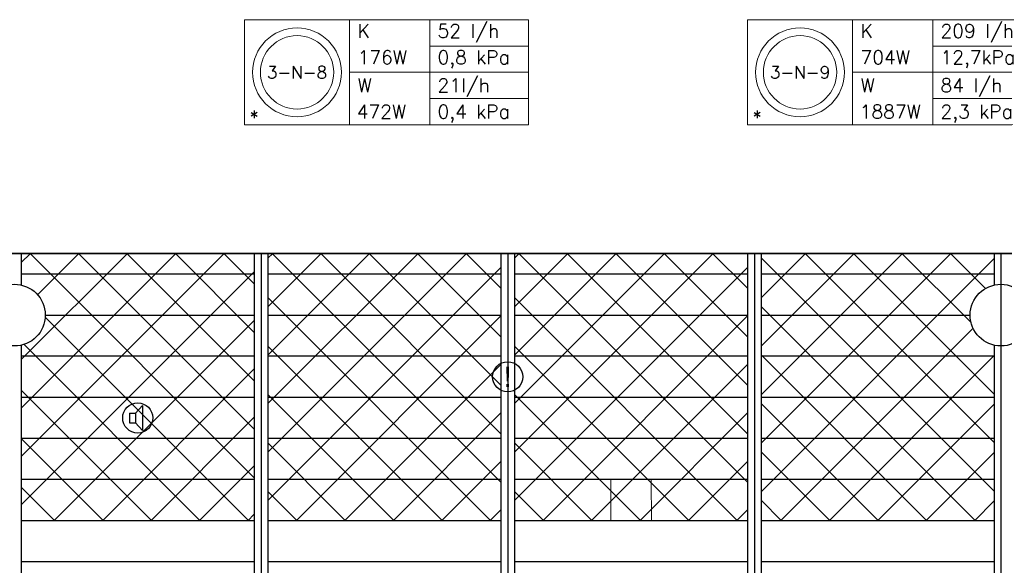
# Model space of a CAD drawing. Extents: x 7383 to 741080, y -570072 to -203000.
# Tile 18 of 32: x 527812 to 534998, y -260724 to -256744. Entities that reach past the tile are written whole.
import ezdxf
from ezdxf.enums import TextEntityAlignment as Align

# ---------------------------------------------------------------- set-up
doc = ezdxf.new("R2010")
doc.units = 0
doc.header["$LTSCALE"] = 25
for name, color, linetype in [('000Vermogens2', 7, 'CONTINUOUS'), ('KP-bandraster', 5, 'CONTINUOUS'), ('KP-lucht centreline', 2, 'CONTINUOUS'), ('KP-Melders', 3, 'CONTINUOUS'), ('KP-Oppervlak', 3, 'CONTINUOUS'), ('KP-panelen', 1, 'CONTINUOUS')]:
    doc.layers.add(name, color=color, linetype=linetype)
doc.layers.add('KP-Aluminium', color=8, linetype='CONTINUOUS', lineweight=18)
doc.layers.add('KP-Lucht retour', color=3, linetype='CONTINUOUS', lineweight=18)
doc.styles.add('arial', font='ARIAL.TTF')
doc.styles.add('VERWOL-1', font='ROMANS.SHX')
pattern_1 = [(45, (331843.74, -21393.04), (-176.7767, 176.7767), []), (135, (331843.74, -21393.04), (-176.7767, -176.7767), [])]

msp = doc.modelspace()

# ---------------------------------------------------------------- hatches: boundary and pattern name
at = {"layer": 'KP-Aluminium', "linetype": 'Continuous'}
h = msp.add_hatch(dxfattribs=at)
h.set_pattern_fill('ANSI37', color=256, scale=2000)
h.set_pattern_definition(pattern_1)
h.paths.add_polyline_path([(529523.9, -258448.8), (527823.9, -258448.8), (527823.9, -258598.8), (529523.9, -258598.8)])
h.paths.add_polyline_path([(529523.9, -258598.8), (527823.9, -258598.8), (527823.9, -258679.4, -0.350001), (527998.9, -258898.8), (529523.9, -258898.8)])
h.paths.add_polyline_path([(529523.9, -258898.8), (527998.9, -258898.8, -0.350001), (527823.9, -259118.1), (527823.9, -259198.8), (529523.9, -259198.8)])
h.paths.add_polyline_path([(529523.9, -259198.8), (527823.9, -259198.8), (527823.9, -259498.8), (529523.9, -259498.8)])
h.paths.add_polyline_path([(529523.9, -259498.8), (527823.9, -259498.8), (527823.9, -259798.8), (529523.9, -259798.8)])
h.paths.add_polyline_path([(529523.9, -259798.8), (527823.9, -259798.8), (527823.9, -260098.8), (529523.9, -260098.8)])
h.paths.add_polyline_path([(529523.9, -260098.8), (527823.9, -260098.8), (527823.9, -260398.8), (529523.9, -260398.8)])
h = msp.add_hatch(dxfattribs=at)
h.set_pattern_fill('ANSI37', color=256, scale=2000)
h.set_pattern_definition(pattern_1)
h.paths.add_polyline_path([(531323.9, -258448.8), (529623.9, -258448.8), (529623.9, -258598.8), (531323.9, -258598.8)])
h.paths.add_polyline_path([(531323.9, -258598.8), (529623.9, -258598.8), (529623.9, -258898.8), (531323.9, -258898.8)])
h.paths.add_polyline_path([(531323.9, -258898.8), (529623.9, -258898.8), (529623.9, -259198.8), (531323.9, -259198.8)])
h.paths.add_polyline_path([(531323.9, -259198.8), (529623.9, -259198.8), (529623.9, -259498.8), (531323.9, -259498.8)])
h.paths.add_polyline_path([(531323.9, -259498.8), (529623.9, -259498.8), (529623.9, -259798.8), (531323.9, -259798.8)])
h.paths.add_polyline_path([(531323.9, -259798.8), (529623.9, -259798.8), (529623.9, -260098.8), (531323.9, -260098.8)])
h.paths.add_polyline_path([(531323.9, -260098.8), (529623.9, -260098.8), (529623.9, -260398.8), (531323.9, -260398.8)])
h = msp.add_hatch(dxfattribs=at)
h.set_pattern_fill('ANSI37', color=256, scale=2000)
h.set_pattern_definition([(45, (333643.74, -21393.04), (-176.7767, 176.7767), []), (135, (333643.74, -21393.04), (-176.7767, -176.7767), [])])
h.paths.add_polyline_path([(533123.9, -258448.8), (531423.9, -258448.8), (531423.9, -258598.8), (533123.9, -258598.8)])
h.paths.add_polyline_path([(533123.9, -258598.8), (531423.9, -258598.8), (531423.9, -258898.8), (533123.9, -258898.8)])
h.paths.add_polyline_path([(533123.9, -258898.8), (531423.9, -258898.8), (531423.9, -259198.8), (533123.9, -259198.8)])
h.paths.add_polyline_path([(533123.9, -259198.8), (531423.9, -259198.8), (531423.9, -259498.8), (533123.9, -259498.8)])
h.paths.add_polyline_path([(533123.9, -259498.8), (531423.9, -259498.8), (531423.9, -259798.8), (533123.9, -259798.8)])
h.paths.add_polyline_path([(533123.9, -259798.8), (531423.9, -259798.8), (531423.9, -260098.8), (533123.9, -260098.8)])
h.paths.add_polyline_path([(533123.9, -260098.8), (531423.9, -260098.8), (531423.9, -260398.8), (533123.9, -260398.8)])
h = msp.add_hatch(dxfattribs=at)
h.set_pattern_fill('ANSI37', color=256, scale=2000)
h.set_pattern_definition(pattern_1)
h.paths.add_polyline_path([(534923.9, -258448.8), (533223.9, -258448.8), (533223.9, -258598.8), (534923.9, -258598.8)])
h.paths.add_polyline_path([(534923.9, -258679.4), (534923.9, -258598.8), (533223.9, -258598.8), (533223.9, -258898.8), (534748.9, -258898.8, -0.350001)])
h.paths.add_polyline_path([(534748.9, -258898.8), (533223.9, -258898.8), (533223.9, -259198.8), (534923.9, -259198.8), (534923.9, -259118.1, -0.350001)])
h.paths.add_polyline_path([(534923.9, -259198.8), (533223.9, -259198.8), (533223.9, -259498.8), (534923.9, -259498.8)])
h.paths.add_polyline_path([(534923.9, -259498.8), (533223.9, -259498.8), (533223.9, -259798.8), (534923.9, -259798.8)])
h.paths.add_polyline_path([(534923.9, -259798.8), (533223.9, -259798.8), (533223.9, -260098.8), (534923.9, -260098.8)])
h.paths.add_polyline_path([(534923.9, -260098.8), (533223.9, -260098.8), (533223.9, -260398.8), (534923.9, -260398.8)])

# ---------------------------------------------------------------- linework, layer by layer
at = {"layer": '000Vermogens2', "linetype": 'Continuous', "lineweight": 0}
for p, q in [((529452.3, -256743.7), (529452.3, -257511.5)), ((529452.3, -256743.7), (529452.3, -257511.5)), ((529452.3, -256743.7), (531525.2, -256743.7)), ((530220.2, -256743.7), (530220.2, -257511.5)), ((530220.2, -256743.7), (530220.2, -257511.5)), ((530805.5, -257127.6), (530805.5, -256743.7)), ((531525.2, -256743.7), (531525.2, -257511.5)), ((533123.4, -256743.7), (533123.4, -257511.5)), ((533123.4, -256743.7), (535196.2, -256743.7)), ((533891.2, -256743.7), (533891.2, -257511.5)), ((533891.2, -256743.7), (533891.2, -257511.5)), ((534476.5, -257127.6), (534476.5, -256743.7)), ((530805.5, -256935.6), (531525.2, -256935.6)), ((534476.5, -256935.6), (535196.2, -256935.6)), ((530220.2, -257127.6), (531525.2, -257127.6)), ((530805.5, -257127.6), (530805.5, -257511.5)), ((533891.2, -257127.6), (535196.2, -257127.6)), ((534476.5, -257127.6), (534476.5, -257511.5)), ((530805.5, -257319.6), (531525.2, -257319.6)), ((534476.5, -257319.6), (535196.2, -257319.6)), ((529452.3, -257511.5), (531525.2, -257511.5)), ((533123.4, -257511.5), (535196.2, -257511.5))]:
    msp.add_line(p, q, dxfattribs=at)
for centre, radius in [((529836.3, -257127.6), 324.2), ((529836.3, -257127.6), 324.2), ((533507.3, -257127.6), 324.2), ((529836.3, -257127.6), 267.6), ((529836.3, -257127.6), 267.6), ((533507.3, -257127.6), 267.6)]:
    msp.add_circle(centre, radius, dxfattribs=at)
at = {"layer": 'KP-bandraster', "linetype": 'Continuous'}
for p, q in [((527823.9, -258448.8), (527823.9, -258679.4)), ((529523.9, -258448.8), (529523.9, -265948.8)), ((529623.9, -258448.8), (529623.9, -265948.8)), ((531323.9, -258448.8), (531323.9, -265948.8)), ((531423.9, -258448.8), (531423.9, -265948.8)), ((533123.9, -258448.8), (533123.9, -265948.8)), ((533223.9, -258448.8), (533223.9, -265948.8)), ((534923.9, -258448.8), (534923.9, -258679.4)), ((527823.9, -259118.1), (527823.9, -265279.4)), ((534923.9, -259118.1), (534923.9, -265279.4))]:
    msp.add_line(p, q, dxfattribs=at)
for centre in [(527773.9, -258898.8), (534973.9, -258898.8)]:
    msp.add_circle(centre, 225, dxfattribs=at)
at = {"layer": 'KP-lucht centreline', "linetype": 'Continuous'}
for p, q in [((529573.9, -258448.8), (529573.9, -265948.8)), ((531373.9, -258448.8), (531373.9, -265948.8)), ((533173.9, -258448.8), (533173.9, -265948.8)), ((534973.9, -258448.8), (534973.9, -265948.8))]:
    msp.add_line(p, q, dxfattribs=at)
at = {"layer": 'KP-Lucht retour', "linetype": 'Continuous'}
for p, q in [((532126.2, -260098.8), (532125.9, -260398.8)), ((532422.1, -260098.8), (532126.2, -260098.8)), ((532422.4, -260398.8), (532422.1, -260098.8)), ((532125.9, -260398.8), (532353.9, -260398.8)), ((532353.9, -260398.8), (532422.4, -260398.8))]:
    msp.add_line(p, q, dxfattribs=at)
at = {"layer": 'KP-Melders', "linetype": 'Continuous'}
for p, q in [((528657.1, -259614.3), (528709.1, -259559)), ((528709.1, -259559), (528709.1, -259739.7)), ((528614, -259614.3), (528657.1, -259614.3)), ((528614, -259614.3), (528614, -259684.3)), ((528657.1, -259614.3), (528657.1, -259684.3)), ((528614, -259684.3), (528657.1, -259684.3)), ((528614, -259684.3), (528657.1, -259684.3)), ((528657.1, -259684.3), (528709.1, -259739.7))]:
    msp.add_line(p, q, dxfattribs=at)
for centre in [(531373.9, -259348.8), (528673.9, -259648.8)]:
    msp.add_circle(centre, 110, dxfattribs=at)
at = {"layer": 'KP-Oppervlak', "linetype": 'Continuous'}
for p, q in [((575023.9, -258448.8), (505723.9, -258448.8)), ((505723.9, -258448.8), (575023.9, -258448.8))]:
    msp.add_line(p, q, dxfattribs=at)
at = {"layer": 'KP-panelen', "linetype": 'Continuous'}
for p, q in [((529523.9, -258598.8), (527823.9, -258598.8)), ((531323.9, -258598.8), (529623.9, -258598.8)), ((533123.9, -258598.8), (531423.9, -258598.8)), ((534923.9, -258598.8), (533223.9, -258598.8)), ((527998.9, -258898.8), (529523.9, -258898.8)), ((529623.9, -258898.8), (531323.9, -258898.8)), ((531423.9, -258898.8), (533123.9, -258898.8)), ((533223.9, -258898.8), (534748.9, -258898.8)), ((529523.9, -259198.8), (527823.9, -259198.8)), ((531323.9, -259198.8), (529623.9, -259198.8)), ((533123.9, -259198.8), (531423.9, -259198.8)), ((534923.9, -259198.8), (533223.9, -259198.8)), ((529523.9, -259498.8), (527823.9, -259498.8)), ((531323.9, -259498.8), (529623.9, -259498.8)), ((533123.9, -259498.8), (531423.9, -259498.8)), ((534923.9, -259498.8), (533223.9, -259498.8)), ((529523.9, -259798.8), (527823.9, -259798.8)), ((531323.9, -259798.8), (529623.9, -259798.8)), ((533123.9, -259798.8), (531423.9, -259798.8)), ((534923.9, -259798.8), (533223.9, -259798.8)), ((529523.9, -260098.8), (527823.9, -260098.8)), ((531323.9, -260098.8), (529623.9, -260098.8)), ((533123.9, -260098.8), (531423.9, -260098.8)), ((534923.9, -260098.8), (533223.9, -260098.8)), ((529523.9, -260398.8), (527823.9, -260398.8)), ((531323.9, -260398.8), (529623.9, -260398.8)), ((533123.9, -260398.8), (531423.9, -260398.8)), ((534923.9, -260398.8), (533223.9, -260398.8)), ((529523.9, -260698.8), (527823.9, -260698.8)), ((531323.9, -260698.8), (529623.9, -260698.8)), ((533123.9, -260698.8), (531423.9, -260698.8)), ((534923.9, -260698.8), (533223.9, -260698.8))]:
    msp.add_line(p, q, dxfattribs=at)

# ---------------------------------------------------------------- texts
at = {"layer": '000Vermogens2', "linetype": 'Continuous', "lineweight": 0, "style": 'VERWOL-1'}
for s, p in [('K', (530278, -256875.7)), ('52 l/h', (530861.7, -256875.7)), ('K', (533949, -256875.7)), ('209 l/h', (534532.7, -256875.7)), ('176W', (530278, -257067.7)), ('0,8 kPa', (530861.7, -257067.7)), ('704W', (533949, -257067.7)), ('12,7kPa', (534532.7, -257067.7)), ('W', (530278, -257272.1)), ('21l/h', (530861.7, -257272.1)), ('W', (533949, -257272.1)), ('84 l/h', (534532.7, -257272.1)), ('*', (529489.2, -257505.2)), ('472W', (530271.9, -257464)), ('0,4 kPa', (530861.7, -257464)), ('*', (533160.3, -257505.2)), ('1887W', (533942.9, -257464)), ('2,3 kPa', (534532.7, -257464))]:
    msp.add_text(s, height=100, dxfattribs=at).set_placement(p)
for s, p in [('3-N-8', (529836.3, -257127.6)), ('3-N-9', (533507.3, -257127.6))]:
    msp.add_text(s, height=90, dxfattribs=at).set_placement(p, align=Align.MIDDLE_CENTER)
at = {"layer": 'KP-Melders', "linetype": 'Continuous', "insert": (531373.9, -259348.8), "char_height": 150, "attachment_point": 5, "style": 'arial'}
msp.add_mtext('\\A1;!', dxfattribs=at)

doc.saveas('drawing.dxf')
